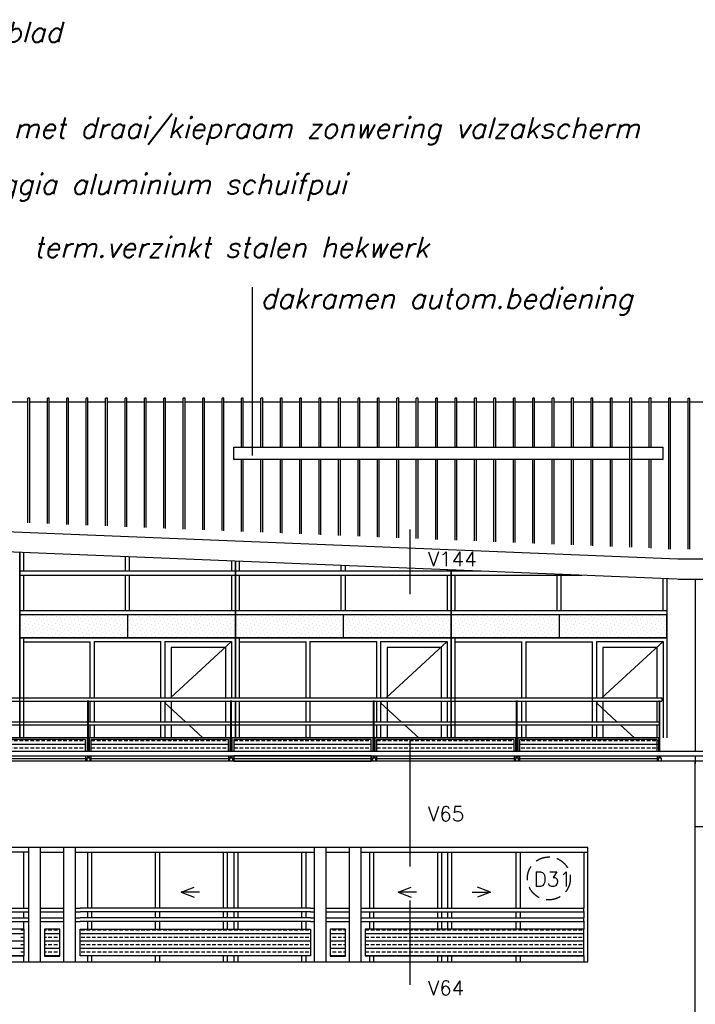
# Model space of a CAD drawing. Extents: x -84711 to 98481, y -64904 to 90945.
# Tile 25 of 29: x 39729 to 51315, y 72160 to 89052. Entities that reach past the tile are written whole.
import ezdxf

# ---------------------------------------------------------------- set-up
doc = ezdxf.new("R2010")
doc.units = 0
doc.header["$LTSCALE"] = 2000
doc.header["$MEASUREMENT"] = 0
doc.linetypes.add('HIDDEN2', pattern=[0.1875, 0.125, -0.0625])
doc.layers.get('0').update_dxf_attribs({"linetype": 'CONTINUOUS'})
for name, color, linetype in [('ALGEM-ARC', 15, 'CONTINUOUS'), ('ALUM-AZ', 15, 'CONTINUOUS'), ('BETON-AZ', 3, 'CONTINUOUS'), ('HOUT-AZ', 15, 'CONTINUOUS'), ('MTXT25', 2, 'CONTINUOUS'), ('MTXT35', 4, 'CONTINUOUS'), ('MUURGAT', 2, 'CONTINUOUS'), ('NATUUR', 6, 'CONTINUOUS'), ('NUMMER', 2, 'CONTINUOUS'), ('STAAL-AZ', 3, 'CONTINUOUS')]:
    doc.layers.add(name, color=color, linetype=linetype)
doc.styles.get("Standard").update_dxf_attribs({"font": 'simplex'})

# ---------------------------------------------------------------- blocks, each defined once
blk = doc.blocks.new('*X38')
at = {"color": 0}
for p, q in [((71749, 31002), (71749, 31002)), ((71771, 30936), (71771, 30936)), ((71816, 30980), (71816, 30980)), ((71838, 30914), (71838, 30914)), ((71882, 30958), (71882, 30958)), ((71926, 31002), (71926, 31002)), ((71948, 30936), (71948, 30936)), ((71992, 30980), (71992, 30980)), ((72014, 30914), (72014, 30914)), ((72059, 30958), (72059, 30958)), ((72103, 31002), (72103, 31002)), ((72125, 30936), (72125, 30936)), ((72169, 30980), (72169, 30980)), ((72191, 30914), (72191, 30914)), ((72235, 30958), (72235, 30958)), ((72280, 31002), (72280, 31002)), ((72302, 30936), (72302, 30936)), ((72346, 30980), (72346, 30980)), ((72368, 30914), (72368, 30914)), ((72412, 30958), (72412, 30958)), ((72456, 31002), (72456, 31002)), ((72478, 30936), (72478, 30936)), ((72523, 30980), (72523, 30980)), ((72545, 30914), (72545, 30914)), ((72589, 30958), (72589, 30958)), ((72633, 31002), (72633, 31002)), ((72655, 30936), (72655, 30936)), ((72699, 30980), (72699, 30980)), ((72722, 30914), (72722, 30914)), ((72766, 30958), (72766, 30958)), ((72810, 31002), (72810, 31002)), ((72832, 30936), (72832, 30936)), ((72876, 30980), (72876, 30980)), ((72898, 30914), (72898, 30914)), ((72942, 30958), (72942, 30958)), ((72987, 31002), (72987, 31002)), ((73009, 30936), (73009, 30936)), ((73053, 30980), (73053, 30980)), ((73075, 30914), (73075, 30914)), ((73119, 30958), (73119, 30958)), ((73163, 31002), (73163, 31002)), ((73186, 30936), (73186, 30936)), ((73230, 30980), (73230, 30980)), ((73252, 30914), (73252, 30914)), ((73296, 30958), (73296, 30958)), ((73340, 31002), (73340, 31002)), ((73362, 30936), (73362, 30936)), ((73407, 30980), (73407, 30980)), ((73429, 30914), (73429, 30914)), ((73473, 30958), (73473, 30958)), ((73517, 31002), (73517, 31002)), ((73539, 30936), (73539, 30936)), ((73583, 30980), (73583, 30980)), ((73605, 30914), (73605, 30914)), ((73650, 30958), (73650, 30958)), ((73694, 31002), (73694, 31002)), ((73716, 30936), (73716, 30936)), ((73760, 30980), (73760, 30980)), ((73782, 30914), (73782, 30914)), ((73826, 30958), (73826, 30958)), ((73871, 31002), (73871, 31002)), ((73893, 30936), (73893, 30936)), ((73937, 30980), (73937, 30980)), ((73959, 30914), (73959, 30914)), ((74003, 30958), (74003, 30958)), ((74047, 31002), (74047, 31002)), ((74069, 30936), (74069, 30936)), ((74114, 30980), (74114, 30980)), ((74136, 30914), (74136, 30914)), ((74180, 30958), (74180, 30958)), ((74224, 31002), (74224, 31002)), ((74246, 30936), (74246, 30936)), ((74290, 30980), (74290, 30980)), ((74313, 30914), (74313, 30914)), ((74357, 30958), (74357, 30958)), ((74401, 31002), (74401, 31002)), ((74423, 30936), (74423, 30936)), ((74467, 30980), (74467, 30980)), ((74489, 30914), (74489, 30914)), ((74533, 30958), (74533, 30958)), ((74578, 31002), (74578, 31002)), ((74600, 30936), (74600, 30936)), ((74644, 30980), (74644, 30980)), ((74666, 30914), (74666, 30914)), ((74710, 30958), (74710, 30958)), ((74754, 31002), (74754, 31002)), ((74777, 30936), (74777, 30936)), ((74821, 30980), (74821, 30980)), ((74843, 30914), (74843, 30914)), ((74887, 30958), (74887, 30958)), ((74931, 31002), (74931, 31002)), ((74953, 30936), (74953, 30936)), ((74998, 30980), (74998, 30980)), ((75020, 30914), (75020, 30914)), ((75064, 30958), (75064, 30958)), ((75108, 31002), (75108, 31002)), ((75130, 30936), (75130, 30936)), ((75174, 30980), (75174, 30980)), ((75196, 30914), (75196, 30914)), ((75241, 30958), (75241, 30958)), ((75285, 31002), (75285, 31002)), ((75307, 30936), (75307, 30936)), ((75351, 30980), (75351, 30980)), ((75373, 30914), (75373, 30914)), ((71727, 30892), (71727, 30892)), ((71749, 30825), (71749, 30825)), ((71771, 30759), (71771, 30759)), ((71793, 30870), (71793, 30870)), ((71816, 30803), (71816, 30803)), ((71860, 30848), (71860, 30848)), ((71882, 30781), (71882, 30781)), ((71904, 30892), (71904, 30892)), ((71926, 30825), (71926, 30825)), ((71948, 30759), (71948, 30759)), ((71970, 30870), (71970, 30870)), ((71992, 30803), (71992, 30803)), ((72037, 30848), (72037, 30848)), ((72059, 30781), (72059, 30781)), ((72081, 30892), (72081, 30892)), ((72103, 30825), (72103, 30825)), ((72125, 30759), (72125, 30759)), ((72147, 30870), (72147, 30870)), ((72169, 30803), (72169, 30803)), ((72213, 30848), (72213, 30848)), ((72235, 30781), (72235, 30781)), ((72257, 30892), (72257, 30892)), ((72280, 30825), (72280, 30825)), ((72302, 30759), (72302, 30759)), ((72324, 30870), (72324, 30870)), ((72346, 30803), (72346, 30803)), ((72390, 30848), (72390, 30848)), ((72412, 30781), (72412, 30781)), ((72434, 30892), (72434, 30892)), ((72456, 30825), (72456, 30825)), ((72478, 30759), (72478, 30759)), ((72501, 30870), (72501, 30870)), ((72523, 30803), (72523, 30803)), ((72567, 30848), (72567, 30848)), ((72589, 30781), (72589, 30781)), ((72611, 30892), (72611, 30892)), ((72633, 30825), (72633, 30825)), ((72655, 30759), (72655, 30759)), ((72677, 30870), (72677, 30870)), ((72699, 30803), (72699, 30803)), ((72744, 30848), (72744, 30848)), ((72766, 30781), (72766, 30781)), ((72788, 30892), (72788, 30892)), ((72810, 30825), (72810, 30825)), ((72832, 30759), (72832, 30759)), ((72854, 30870), (72854, 30870)), ((72876, 30803), (72876, 30803)), ((72920, 30848), (72920, 30848)), ((72942, 30781), (72942, 30781)), ((72965, 30892), (72965, 30892)), ((72987, 30825), (72987, 30825)), ((73009, 30759), (73009, 30759)), ((73031, 30870), (73031, 30870)), ((73053, 30803), (73053, 30803)), ((73097, 30848), (73097, 30848)), ((73119, 30781), (73119, 30781)), ((73141, 30892), (73141, 30892)), ((73163, 30825), (73163, 30825)), ((73186, 30759), (73186, 30759)), ((73208, 30870), (73208, 30870)), ((73230, 30803), (73230, 30803)), ((73274, 30848), (73274, 30848)), ((73296, 30781), (73296, 30781)), ((73318, 30892), (73318, 30892)), ((73340, 30825), (73340, 30825)), ((73362, 30759), (73362, 30759)), ((73384, 30870), (73384, 30870)), ((73407, 30803), (73407, 30803)), ((73451, 30848), (73451, 30848)), ((73473, 30781), (73473, 30781)), ((73495, 30892), (73495, 30892)), ((73517, 30825), (73517, 30825)), ((73539, 30759), (73539, 30759)), ((73561, 30870), (73561, 30870)), ((73583, 30803), (73583, 30803)), ((73627, 30848), (73627, 30848)), ((73650, 30781), (73650, 30781)), ((73672, 30892), (73672, 30892)), ((73694, 30825), (73694, 30825)), ((73716, 30759), (73716, 30759)), ((73738, 30870), (73738, 30870)), ((73760, 30803), (73760, 30803)), ((73804, 30848), (73804, 30848)), ((73826, 30781), (73826, 30781)), ((73848, 30892), (73848, 30892)), ((73871, 30825), (73871, 30825)), ((73893, 30759), (73893, 30759)), ((73915, 30870), (73915, 30870)), ((73937, 30803), (73937, 30803)), ((73981, 30848), (73981, 30848)), ((74003, 30781), (74003, 30781)), ((74025, 30892), (74025, 30892)), ((74047, 30825), (74047, 30825)), ((74069, 30759), (74069, 30759)), ((74092, 30870), (74092, 30870)), ((74114, 30803), (74114, 30803)), ((74158, 30848), (74158, 30848)), ((74180, 30781), (74180, 30781)), ((74202, 30892), (74202, 30892)), ((74224, 30825), (74224, 30825)), ((74246, 30759), (74246, 30759)), ((74268, 30870), (74268, 30870)), ((74290, 30803), (74290, 30803)), ((74335, 30848), (74335, 30848)), ((74357, 30781), (74357, 30781)), ((74379, 30892), (74379, 30892)), ((74401, 30825), (74401, 30825)), ((74423, 30759), (74423, 30759)), ((74445, 30870), (74445, 30870)), ((74467, 30803), (74467, 30803)), ((74511, 30848), (74511, 30848)), ((74533, 30781), (74533, 30781)), ((74556, 30892), (74556, 30892)), ((74578, 30825), (74578, 30825)), ((74600, 30759), (74600, 30759)), ((74622, 30870), (74622, 30870)), ((74644, 30803), (74644, 30803)), ((74688, 30848), (74688, 30848)), ((74710, 30781), (74710, 30781)), ((74732, 30892), (74732, 30892)), ((74754, 30825), (74754, 30825)), ((74777, 30759), (74777, 30759)), ((74799, 30870), (74799, 30870)), ((74821, 30803), (74821, 30803)), ((74865, 30848), (74865, 30848)), ((74887, 30781), (74887, 30781)), ((74909, 30892), (74909, 30892)), ((74931, 30825), (74931, 30825)), ((74953, 30759), (74953, 30759)), ((74975, 30870), (74975, 30870)), ((74998, 30803), (74998, 30803)), ((75042, 30848), (75042, 30848)), ((75064, 30781), (75064, 30781)), ((75086, 30892), (75086, 30892)), ((75108, 30825), (75108, 30825)), ((75130, 30759), (75130, 30759)), ((75152, 30870), (75152, 30870)), ((75174, 30803), (75174, 30803)), ((75218, 30848), (75218, 30848)), ((75241, 30781), (75241, 30781)), ((75263, 30892), (75263, 30892)), ((75285, 30825), (75285, 30825)), ((75307, 30759), (75307, 30759)), ((75329, 30870), (75329, 30870)), ((75351, 30803), (75351, 30803)), ((75395, 30848), (75395, 30848)), ((71727, 30715), (71727, 30715)), ((71749, 30649), (71749, 30649)), ((71793, 30693), (71793, 30693)), ((71816, 30627), (71816, 30627)), ((71838, 30737), (71838, 30737)), ((71860, 30671), (71860, 30671)), ((71904, 30715), (71904, 30715)), ((71926, 30649), (71926, 30649)), ((71970, 30693), (71970, 30693)), ((71992, 30627), (71992, 30627)), ((72014, 30737), (72014, 30737)), ((72037, 30671), (72037, 30671)), ((72081, 30715), (72081, 30715)), ((72103, 30649), (72103, 30649)), ((72147, 30693), (72147, 30693)), ((72169, 30627), (72169, 30627)), ((72191, 30737), (72191, 30737)), ((72213, 30671), (72213, 30671)), ((72257, 30715), (72257, 30715)), ((72280, 30649), (72280, 30649)), ((72324, 30693), (72324, 30693)), ((72346, 30627), (72346, 30627)), ((72368, 30737), (72368, 30737)), ((72390, 30671), (72390, 30671)), ((72434, 30715), (72434, 30715)), ((72456, 30649), (72456, 30649)), ((72501, 30693), (72501, 30693)), ((72523, 30627), (72523, 30627)), ((72545, 30737), (72545, 30737)), ((72567, 30671), (72567, 30671)), ((72611, 30715), (72611, 30715)), ((72633, 30649), (72633, 30649)), ((72677, 30693), (72677, 30693)), ((72699, 30627), (72699, 30627)), ((72722, 30737), (72722, 30737)), ((72744, 30671), (72744, 30671)), ((72788, 30715), (72788, 30715)), ((72810, 30649), (72810, 30649)), ((72854, 30693), (72854, 30693)), ((72876, 30627), (72876, 30627)), ((72898, 30737), (72898, 30737)), ((72920, 30671), (72920, 30671)), ((72965, 30715), (72965, 30715)), ((72987, 30649), (72987, 30649)), ((73031, 30693), (73031, 30693)), ((73053, 30627), (73053, 30627)), ((73075, 30737), (73075, 30737)), ((73097, 30671), (73097, 30671)), ((73141, 30715), (73141, 30715)), ((73163, 30649), (73163, 30649)), ((73208, 30693), (73208, 30693)), ((73230, 30627), (73230, 30627)), ((73252, 30737), (73252, 30737)), ((73274, 30671), (73274, 30671)), ((73318, 30715), (73318, 30715)), ((73340, 30649), (73340, 30649)), ((73384, 30693), (73384, 30693)), ((73407, 30627), (73407, 30627)), ((73429, 30737), (73429, 30737)), ((73451, 30671), (73451, 30671)), ((73495, 30715), (73495, 30715)), ((73517, 30649), (73517, 30649)), ((73561, 30693), (73561, 30693)), ((73583, 30627), (73583, 30627)), ((73605, 30737), (73605, 30737)), ((73627, 30671), (73627, 30671)), ((73672, 30715), (73672, 30715)), ((73694, 30649), (73694, 30649)), ((73738, 30693), (73738, 30693)), ((73760, 30627), (73760, 30627)), ((73782, 30737), (73782, 30737)), ((73804, 30671), (73804, 30671)), ((73848, 30715), (73848, 30715)), ((73871, 30649), (73871, 30649)), ((73915, 30693), (73915, 30693)), ((73937, 30627), (73937, 30627)), ((73959, 30737), (73959, 30737)), ((73981, 30671), (73981, 30671)), ((74025, 30715), (74025, 30715)), ((74047, 30649), (74047, 30649)), ((74092, 30693), (74092, 30693)), ((74114, 30627), (74114, 30627)), ((74136, 30737), (74136, 30737)), ((74158, 30671), (74158, 30671)), ((74202, 30715), (74202, 30715)), ((74224, 30649), (74224, 30649)), ((74268, 30693), (74268, 30693)), ((74290, 30627), (74290, 30627)), ((74313, 30737), (74313, 30737)), ((74335, 30671), (74335, 30671)), ((74379, 30715), (74379, 30715)), ((74401, 30649), (74401, 30649)), ((74445, 30693), (74445, 30693)), ((74467, 30627), (74467, 30627)), ((74489, 30737), (74489, 30737)), ((74511, 30671), (74511, 30671)), ((74556, 30715), (74556, 30715)), ((74578, 30649), (74578, 30649)), ((74622, 30693), (74622, 30693)), ((74644, 30627), (74644, 30627)), ((74666, 30737), (74666, 30737)), ((74688, 30671), (74688, 30671)), ((74732, 30715), (74732, 30715)), ((74754, 30649), (74754, 30649)), ((74799, 30693), (74799, 30693)), ((74821, 30627), (74821, 30627)), ((74843, 30737), (74843, 30737)), ((74865, 30671), (74865, 30671)), ((74909, 30715), (74909, 30715)), ((74931, 30649), (74931, 30649)), ((74975, 30693), (74975, 30693)), ((74998, 30627), (74998, 30627)), ((75020, 30737), (75020, 30737)), ((75042, 30671), (75042, 30671)), ((75086, 30715), (75086, 30715)), ((75108, 30649), (75108, 30649)), ((75152, 30693), (75152, 30693)), ((75174, 30627), (75174, 30627)), ((75196, 30737), (75196, 30737)), ((75218, 30671), (75218, 30671)), ((75263, 30715), (75263, 30715)), ((75285, 30649), (75285, 30649)), ((75329, 30693), (75329, 30693)), ((75351, 30627), (75351, 30627)), ((75373, 30737), (75373, 30737)), ((75395, 30671), (75395, 30671))]:
    blk.add_line(p, q, dxfattribs=at)
blk = doc.blocks.new('*X48')
at = {"color": 0}
for p, q in [((35856, 73375), (39806, 73375)), ((39750, 73438), (39806, 73438)), ((39750, 73312), (39806, 73312)), ((40156, 73438), (40188, 73438)), ((40156, 73375), (40416, 73375)), ((40156, 73312), (40188, 73312)), ((40219, 73438), (40281, 73438)), ((40219, 73312), (40281, 73312)), ((40312, 73438), (40375, 73438)), ((40312, 73312), (40375, 73312)), ((40406, 73438), (40416, 73438)), ((40406, 73312), (40416, 73312)), ((40766, 73375), (44716, 73375)), ((40781, 73438), (40844, 73438)), ((40781, 73312), (40844, 73312)), ((40875, 73438), (40938, 73438)), ((40875, 73312), (40938, 73312)), ((40969, 73438), (41031, 73438)), ((40969, 73312), (41031, 73312)), ((41062, 73438), (41125, 73438)), ((41062, 73312), (41125, 73312)), ((41156, 73438), (41219, 73438)), ((41156, 73312), (41219, 73312)), ((41250, 73438), (41312, 73438)), ((41250, 73312), (41312, 73312)), ((41344, 73438), (41406, 73438)), ((41344, 73312), (41406, 73312)), ((41438, 73438), (41500, 73438)), ((41438, 73312), (41500, 73312)), ((41531, 73438), (41594, 73438)), ((41531, 73312), (41594, 73312)), ((41625, 73438), (41688, 73438)), ((41625, 73312), (41688, 73312)), ((41719, 73438), (41781, 73438)), ((41719, 73312), (41781, 73312)), ((41812, 73438), (41875, 73438)), ((41812, 73312), (41875, 73312)), ((41906, 73438), (41969, 73438)), ((41906, 73312), (41969, 73312)), ((42000, 73438), (42062, 73438)), ((42000, 73312), (42062, 73312)), ((42094, 73438), (42156, 73438)), ((42094, 73312), (42156, 73312)), ((42188, 73438), (42250, 73438)), ((42188, 73312), (42250, 73312)), ((42281, 73438), (42344, 73438)), ((42281, 73312), (42344, 73312)), ((42375, 73438), (42438, 73438)), ((42375, 73312), (42438, 73312)), ((42469, 73438), (42531, 73438)), ((42469, 73312), (42531, 73312)), ((42562, 73438), (42625, 73438)), ((42562, 73312), (42625, 73312)), ((42656, 73438), (42719, 73438)), ((42656, 73312), (42719, 73312)), ((42750, 73438), (42812, 73438)), ((42750, 73312), (42812, 73312)), ((42844, 73438), (42906, 73438)), ((42844, 73312), (42906, 73312)), ((42938, 73438), (43000, 73438)), ((42938, 73312), (43000, 73312)), ((43031, 73438), (43094, 73438)), ((43031, 73312), (43094, 73312)), ((43125, 73438), (43188, 73438)), ((43125, 73312), (43188, 73312)), ((43219, 73438), (43281, 73438)), ((43219, 73312), (43281, 73312)), ((43312, 73438), (43375, 73438)), ((43312, 73312), (43375, 73312)), ((43406, 73438), (43469, 73438)), ((43406, 73312), (43469, 73312)), ((43500, 73438), (43562, 73438)), ((43500, 73312), (43562, 73312)), ((43594, 73438), (43656, 73438)), ((43594, 73312), (43656, 73312)), ((43688, 73438), (43750, 73438)), ((43688, 73312), (43750, 73312)), ((43781, 73438), (43844, 73438)), ((43781, 73312), (43844, 73312)), ((43875, 73438), (43938, 73438)), ((43875, 73312), (43938, 73312)), ((43969, 73438), (44031, 73438)), ((43969, 73312), (44031, 73312)), ((44062, 73438), (44125, 73438)), ((44062, 73312), (44125, 73312)), ((44156, 73438), (44219, 73438)), ((44156, 73312), (44219, 73312)), ((44250, 73438), (44312, 73438)), ((44250, 73312), (44312, 73312)), ((44344, 73438), (44406, 73438)), ((44344, 73312), (44406, 73312)), ((44438, 73438), (44500, 73438)), ((44438, 73312), (44500, 73312)), ((44531, 73438), (44594, 73438)), ((44531, 73312), (44594, 73312)), ((44625, 73438), (44688, 73438)), ((44625, 73312), (44688, 73312)), ((45056, 73438), (45062, 73438)), ((45056, 73375), (45316, 73375)), ((45056, 73312), (45062, 73312)), ((45094, 73438), (45156, 73438)), ((45094, 73312), (45156, 73312)), ((45188, 73438), (45250, 73438)), ((45188, 73312), (45250, 73312)), ((45281, 73438), (45316, 73438)), ((45281, 73312), (45316, 73312)), ((45656, 73438), (45719, 73438)), ((45656, 73375), (49404, 73375)), ((45656, 73312), (45719, 73312)), ((45750, 73438), (45812, 73438)), ((45750, 73312), (45812, 73312)), ((45844, 73438), (45906, 73438)), ((45844, 73312), (45906, 73312)), ((45938, 73438), (46000, 73438)), ((45938, 73312), (46000, 73312)), ((46031, 73438), (46094, 73438)), ((46031, 73312), (46094, 73312)), ((46125, 73438), (46188, 73438)), ((46125, 73312), (46188, 73312)), ((46219, 73438), (46281, 73438)), ((46219, 73312), (46281, 73312)), ((46312, 73438), (46375, 73438)), ((46312, 73312), (46375, 73312)), ((46406, 73438), (46469, 73438)), ((46406, 73312), (46469, 73312)), ((46500, 73438), (46562, 73438)), ((46500, 73312), (46562, 73312)), ((46594, 73438), (46656, 73438)), ((46594, 73312), (46656, 73312)), ((46688, 73438), (46750, 73438)), ((46688, 73312), (46750, 73312)), ((46781, 73438), (46844, 73438)), ((46781, 73312), (46844, 73312)), ((46875, 73438), (46938, 73438)), ((46875, 73312), (46938, 73312)), ((46969, 73438), (47031, 73438)), ((46969, 73312), (47031, 73312)), ((47062, 73438), (47125, 73438)), ((47062, 73312), (47125, 73312)), ((47156, 73438), (47219, 73438)), ((47156, 73312), (47219, 73312)), ((47250, 73438), (47312, 73438)), ((47250, 73312), (47312, 73312)), ((47344, 73438), (47406, 73438)), ((47344, 73312), (47406, 73312)), ((47438, 73438), (47500, 73438)), ((47438, 73312), (47500, 73312)), ((47531, 73438), (47594, 73438)), ((47531, 73312), (47594, 73312)), ((47625, 73438), (47688, 73438)), ((47625, 73312), (47688, 73312)), ((47719, 73438), (47781, 73438)), ((47719, 73312), (47781, 73312)), ((47812, 73438), (47875, 73438)), ((47812, 73312), (47875, 73312)), ((47906, 73438), (47969, 73438)), ((47906, 73312), (47969, 73312)), ((48000, 73438), (48062, 73438)), ((48000, 73312), (48062, 73312)), ((48094, 73438), (48156, 73438)), ((48094, 73312), (48156, 73312)), ((48188, 73438), (48250, 73438)), ((48188, 73312), (48250, 73312)), ((48281, 73438), (48344, 73438)), ((48281, 73312), (48344, 73312)), ((48375, 73438), (48438, 73438)), ((48375, 73312), (48438, 73312)), ((48469, 73438), (48531, 73438)), ((48469, 73312), (48531, 73312)), ((48562, 73438), (48625, 73438)), ((48562, 73312), (48625, 73312)), ((48656, 73438), (48719, 73438)), ((48656, 73312), (48719, 73312)), ((48750, 73438), (48812, 73438)), ((48750, 73312), (48812, 73312)), ((48844, 73438), (48906, 73438)), ((48844, 73312), (48906, 73312)), ((48938, 73438), (49000, 73438)), ((48938, 73312), (49000, 73312)), ((49031, 73438), (49094, 73438)), ((49031, 73312), (49094, 73312)), ((49125, 73438), (49188, 73438)), ((49125, 73312), (49188, 73312)), ((49219, 73438), (49281, 73438)), ((49219, 73312), (49281, 73312)), ((49312, 73438), (49375, 73438)), ((49312, 73312), (49375, 73312)), ((35856, 73250), (39806, 73250)), ((39750, 73188), (39806, 73188)), ((40156, 73250), (40416, 73250)), ((40156, 73188), (40188, 73188)), ((40219, 73188), (40281, 73188)), ((40312, 73188), (40375, 73188)), ((40406, 73188), (40416, 73188)), ((40766, 73250), (44716, 73250)), ((40781, 73188), (40844, 73188)), ((40875, 73188), (40938, 73188)), ((40969, 73188), (41031, 73188)), ((41062, 73188), (41125, 73188)), ((41156, 73188), (41219, 73188)), ((41250, 73188), (41312, 73188)), ((41344, 73188), (41406, 73188)), ((41438, 73188), (41500, 73188)), ((41531, 73188), (41594, 73188)), ((41625, 73188), (41688, 73188)), ((41719, 73188), (41781, 73188)), ((41812, 73188), (41875, 73188)), ((41906, 73188), (41969, 73188)), ((42000, 73188), (42062, 73188)), ((42094, 73188), (42156, 73188)), ((42188, 73188), (42250, 73188)), ((42281, 73188), (42344, 73188)), ((42375, 73188), (42438, 73188)), ((42469, 73188), (42531, 73188)), ((42562, 73188), (42625, 73188)), ((42656, 73188), (42719, 73188)), ((42750, 73188), (42812, 73188)), ((42844, 73188), (42906, 73188)), ((42938, 73188), (43000, 73188)), ((43031, 73188), (43094, 73188)), ((43125, 73188), (43188, 73188)), ((43219, 73188), (43281, 73188)), ((43312, 73188), (43375, 73188)), ((43406, 73188), (43469, 73188)), ((43500, 73188), (43562, 73188)), ((43594, 73188), (43656, 73188)), ((43688, 73188), (43750, 73188)), ((43781, 73188), (43844, 73188)), ((43875, 73188), (43938, 73188)), ((43969, 73188), (44031, 73188)), ((44062, 73188), (44125, 73188)), ((44156, 73188), (44219, 73188)), ((44250, 73188), (44312, 73188)), ((44344, 73188), (44406, 73188)), ((44438, 73188), (44500, 73188)), ((44531, 73188), (44594, 73188)), ((44625, 73188), (44688, 73188)), ((45056, 73250), (45316, 73250)), ((45056, 73188), (45062, 73188)), ((45094, 73188), (45156, 73188)), ((45188, 73188), (45250, 73188)), ((45281, 73188), (45316, 73188)), ((45656, 73250), (49404, 73250)), ((45656, 73188), (45719, 73188)), ((45750, 73188), (45812, 73188)), ((45844, 73188), (45906, 73188)), ((45938, 73188), (46000, 73188)), ((46031, 73188), (46094, 73188)), ((46125, 73188), (46188, 73188)), ((46219, 73188), (46281, 73188)), ((46312, 73188), (46375, 73188)), ((46406, 73188), (46469, 73188)), ((46500, 73188), (46562, 73188)), ((46594, 73188), (46656, 73188)), ((46688, 73188), (46750, 73188)), ((46781, 73188), (46844, 73188)), ((46875, 73188), (46938, 73188)), ((46969, 73188), (47031, 73188)), ((47062, 73188), (47125, 73188)), ((47156, 73188), (47219, 73188)), ((47250, 73188), (47312, 73188)), ((47344, 73188), (47406, 73188)), ((47438, 73188), (47500, 73188)), ((47531, 73188), (47594, 73188)), ((47625, 73188), (47688, 73188)), ((47719, 73188), (47781, 73188)), ((47812, 73188), (47875, 73188)), ((47906, 73188), (47969, 73188)), ((48000, 73188), (48062, 73188)), ((48094, 73188), (48156, 73188)), ((48188, 73188), (48250, 73188)), ((48281, 73188), (48344, 73188)), ((48375, 73188), (48438, 73188)), ((48469, 73188), (48531, 73188)), ((48562, 73188), (48625, 73188)), ((48656, 73188), (48719, 73188)), ((48750, 73188), (48812, 73188)), ((48844, 73188), (48906, 73188)), ((48938, 73188), (49000, 73188)), ((49031, 73188), (49094, 73188)), ((49125, 73188), (49188, 73188)), ((49219, 73188), (49281, 73188)), ((49312, 73188), (49375, 73188)), ((35856, 73125), (39806, 73125)), ((35856, 73000), (39806, 73000)), ((39750, 73062), (39806, 73062)), ((40156, 73125), (40416, 73125)), ((40156, 73062), (40188, 73062)), ((40156, 73000), (40416, 73000)), ((40219, 73062), (40281, 73062)), ((40312, 73062), (40375, 73062)), ((40406, 73062), (40416, 73062)), ((40766, 73125), (44716, 73125)), ((40766, 73000), (44716, 73000)), ((40781, 73062), (40844, 73062)), ((40875, 73062), (40938, 73062)), ((40969, 73062), (41031, 73062)), ((41062, 73062), (41125, 73062)), ((41156, 73062), (41219, 73062)), ((41250, 73062), (41312, 73062)), ((41344, 73062), (41406, 73062)), ((41438, 73062), (41500, 73062)), ((41531, 73062), (41594, 73062)), ((41625, 73062), (41688, 73062)), ((41719, 73062), (41781, 73062)), ((41812, 73062), (41875, 73062)), ((41906, 73062), (41969, 73062)), ((42000, 73062), (42062, 73062)), ((42094, 73062), (42156, 73062)), ((42188, 73062), (42250, 73062)), ((42281, 73062), (42344, 73062)), ((42375, 73062), (42438, 73062)), ((42469, 73062), (42531, 73062)), ((42562, 73062), (42625, 73062)), ((42656, 73062), (42719, 73062)), ((42750, 73062), (42812, 73062)), ((42844, 73062), (42906, 73062)), ((42938, 73062), (43000, 73062)), ((43031, 73062), (43094, 73062)), ((43125, 73062), (43188, 73062)), ((43219, 73062), (43281, 73062)), ((43312, 73062), (43375, 73062)), ((43406, 73062), (43469, 73062)), ((43500, 73062), (43562, 73062)), ((43594, 73062), (43656, 73062)), ((43688, 73062), (43750, 73062)), ((43781, 73062), (43844, 73062)), ((43875, 73062), (43938, 73062)), ((43969, 73062), (44031, 73062)), ((44062, 73062), (44125, 73062)), ((44156, 73062), (44219, 73062)), ((44250, 73062), (44312, 73062)), ((44344, 73062), (44406, 73062)), ((44438, 73062), (44500, 73062)), ((44531, 73062), (44594, 73062)), ((44625, 73062), (44688, 73062)), ((45056, 73125), (45316, 73125)), ((45056, 73062), (45062, 73062)), ((45056, 73000), (45316, 73000)), ((45094, 73062), (45156, 73062)), ((45188, 73062), (45250, 73062)), ((45281, 73062), (45316, 73062)), ((45656, 73125), (49404, 73125)), ((45656, 73062), (45719, 73062)), ((45656, 73000), (49404, 73000)), ((45750, 73062), (45812, 73062)), ((45844, 73062), (45906, 73062)), ((45938, 73062), (46000, 73062)), ((46031, 73062), (46094, 73062)), ((46125, 73062), (46188, 73062)), ((46219, 73062), (46281, 73062)), ((46312, 73062), (46375, 73062)), ((46406, 73062), (46469, 73062)), ((46500, 73062), (46562, 73062)), ((46594, 73062), (46656, 73062)), ((46688, 73062), (46750, 73062)), ((46781, 73062), (46844, 73062)), ((46875, 73062), (46938, 73062)), ((46969, 73062), (47031, 73062)), ((47062, 73062), (47125, 73062)), ((47156, 73062), (47219, 73062)), ((47250, 73062), (47312, 73062)), ((47344, 73062), (47406, 73062)), ((47438, 73062), (47500, 73062)), ((47531, 73062), (47594, 73062)), ((47625, 73062), (47688, 73062)), ((47719, 73062), (47781, 73062)), ((47812, 73062), (47875, 73062)), ((47906, 73062), (47969, 73062)), ((48000, 73062), (48062, 73062)), ((48094, 73062), (48156, 73062)), ((48188, 73062), (48250, 73062)), ((48281, 73062), (48344, 73062)), ((48375, 73062), (48438, 73062)), ((48469, 73062), (48531, 73062)), ((48562, 73062), (48625, 73062)), ((48656, 73062), (48719, 73062)), ((48750, 73062), (48812, 73062)), ((48844, 73062), (48906, 73062)), ((48938, 73062), (49000, 73062)), ((49031, 73062), (49094, 73062)), ((49125, 73062), (49188, 73062)), ((49219, 73062), (49281, 73062)), ((49312, 73062), (49375, 73062))]:
    blk.add_line(p, q, dxfattribs=at)
blk = doc.blocks.new('*X49')
at = {"color": 0}
for p, q in [((43399, 76625), (45759, 76625)), ((43406, 76688), (43469, 76688)), ((43406, 76562), (43469, 76562)), ((43500, 76688), (43562, 76688)), ((43500, 76562), (43562, 76562)), ((43594, 76688), (43656, 76688)), ((43594, 76562), (43656, 76562)), ((43688, 76688), (43750, 76688)), ((43688, 76562), (43750, 76562)), ((43781, 76688), (43844, 76688)), ((43781, 76562), (43844, 76562)), ((43875, 76688), (43938, 76688)), ((43875, 76562), (43938, 76562)), ((43969, 76688), (44031, 76688)), ((43969, 76562), (44031, 76562)), ((44062, 76688), (44125, 76688)), ((44062, 76562), (44125, 76562)), ((44156, 76688), (44219, 76688)), ((44156, 76562), (44219, 76562)), ((44250, 76688), (44312, 76688)), ((44250, 76562), (44312, 76562)), ((44344, 76688), (44406, 76688)), ((44344, 76562), (44406, 76562)), ((44438, 76688), (44500, 76688)), ((44438, 76562), (44500, 76562)), ((44531, 76688), (44594, 76688)), ((44531, 76562), (44594, 76562)), ((44625, 76688), (44688, 76688)), ((44625, 76562), (44688, 76562)), ((44719, 76688), (44781, 76688)), ((44719, 76562), (44781, 76562)), ((44812, 76688), (44875, 76688)), ((44812, 76562), (44875, 76562)), ((44906, 76688), (44969, 76688)), ((44906, 76562), (44969, 76562)), ((45000, 76688), (45062, 76688)), ((45000, 76562), (45062, 76562)), ((45094, 76688), (45156, 76688)), ((45094, 76562), (45156, 76562)), ((45188, 76688), (45250, 76688)), ((45188, 76562), (45250, 76562)), ((45281, 76688), (45344, 76688)), ((45281, 76562), (45344, 76562)), ((45375, 76688), (45438, 76688)), ((45375, 76562), (45438, 76562)), ((45469, 76688), (45531, 76688)), ((45469, 76562), (45531, 76562)), ((45562, 76688), (45625, 76688)), ((45562, 76562), (45625, 76562)), ((45656, 76688), (45719, 76688)), ((45656, 76562), (45719, 76562)), ((45750, 76688), (45759, 76688)), ((45750, 76562), (45759, 76562)), ((43399, 76375), (45759, 76375))]:
    blk.add_line(p, q, dxfattribs=at)

msp = doc.modelspace()

# ---------------------------------------------------------------- linework, layer by layer
at = {"layer": 'ALGEM-ARC'}
for p, q in [((43719, 81578), (43719, 84463)), ((42499, 74083), (42722, 74168)), ((46219, 74083), (46442, 74168)), ((47801, 74083), (47578, 74168)), ((42814, 74083), (42499, 74083)), ((42499, 74083), (42722, 73998)), ((46534, 74083), (46219, 74083)), ((46219, 74083), (46442, 73998)), ((47486, 74083), (47801, 74083)), ((47801, 74083), (47578, 73998))]:
    msp.add_line(p, q, dxfattribs=at)
for points in [[(43399, 76503), (45759, 76503), (45759, 76703), (43399, 76703)], [(43399, 76330), (45759, 76330), (45759, 76423), (43399, 76423)]]:
    msp.add_lwpolyline(points, close=True, dxfattribs=at)
at = {"layer": 'ALUM-AZ'}
for p, q in [((39870, 82493), (39568, 82493)), ((39870, 80421), (39870, 82560)), ((39901, 82560), (39870, 82560)), ((39901, 80420), (39901, 82560)), ((40203, 82493), (39901, 82493)), ((40203, 80408), (40203, 82560)), ((40234, 82560), (40203, 82560)), ((40234, 80407), (40234, 82560)), ((40536, 82493), (40234, 82493)), ((40536, 80394), (40536, 82560)), ((40567, 82560), (40536, 82560)), ((40567, 80393), (40567, 82560)), ((40869, 82493), (40567, 82493)), ((40869, 80381), (40869, 82560)), ((40900, 82560), (40869, 82560)), ((40900, 80380), (40900, 82560)), ((41202, 82493), (40900, 82493)), ((41202, 80367), (41202, 82560)), ((41233, 82560), (41202, 82560)), ((41233, 80366), (41233, 82560)), ((41535, 82493), (41233, 82493)), ((41535, 80354), (41535, 82560)), ((41566, 82560), (41535, 82560)), ((41566, 80353), (41566, 82560)), ((41868, 82493), (41566, 82493)), ((41868, 80340), (41868, 82560)), ((41899, 82560), (41868, 82560)), ((41899, 80339), (41899, 82560)), ((42201, 82493), (41899, 82493)), ((42201, 80327), (42201, 82560)), ((42232, 82560), (42201, 82560)), ((42232, 80325), (42232, 82560)), ((42534, 82493), (42232, 82493)), ((42534, 80313), (42534, 82560)), ((42565, 82560), (42534, 82560)), ((42565, 80312), (42565, 82560)), ((42867, 82493), (42565, 82493)), ((42867, 80300), (42867, 82560)), ((42898, 82560), (42867, 82560)), ((42898, 80298), (42898, 82560)), ((43200, 82493), (42898, 82493)), ((43200, 80286), (43200, 82560)), ((43231, 82560), (43200, 82560)), ((43231, 80285), (43231, 82560)), ((43533, 82493), (43231, 82493)), ((43564, 82560), (43533, 82560)), ((43533, 81719), (43533, 82560)), ((43564, 81719), (43564, 82560)), ((43866, 82493), (43564, 82493)), ((43897, 82560), (43866, 82560)), ((43866, 81719), (43866, 82560)), ((43897, 81719), (43897, 82560)), ((44199, 82493), (43897, 82493)), ((44230, 82560), (44199, 82560)), ((44199, 81719), (44199, 82560)), ((44230, 81719), (44230, 82560)), ((44532, 82493), (44230, 82493)), ((44563, 82560), (44532, 82560)), ((44532, 81719), (44532, 82560)), ((44563, 81719), (44563, 82560)), ((44865, 82493), (44563, 82493)), ((44896, 82560), (44865, 82560)), ((44865, 81719), (44865, 82560)), ((44896, 81719), (44896, 82560)), ((45198, 82493), (44896, 82493)), ((45229, 82560), (45198, 82560)), ((45198, 81719), (45198, 82560)), ((45229, 81719), (45229, 82560)), ((45531, 82493), (45229, 82493)), ((45562, 82560), (45531, 82560)), ((45531, 81719), (45531, 82560)), ((45562, 81719), (45562, 82560)), ((45864, 82493), (45562, 82493)), ((45895, 82560), (45864, 82560)), ((45864, 81719), (45864, 82560)), ((45895, 81719), (45895, 82560)), ((46197, 82493), (45895, 82493)), ((46228, 82560), (46197, 82560)), ((46197, 81719), (46197, 82560)), ((46228, 81719), (46228, 82560)), ((46530, 82493), (46228, 82493)), ((46561, 82560), (46530, 82560)), ((46530, 81719), (46530, 82560)), ((46561, 81719), (46561, 82560)), ((46863, 82493), (46561, 82493)), ((46894, 82560), (46863, 82560)), ((46863, 81719), (46863, 82560)), ((46894, 81719), (46894, 82560)), ((47196, 82493), (46894, 82493)), ((47227, 82560), (47196, 82560)), ((47196, 81719), (47196, 82560)), ((47227, 81719), (47227, 82560)), ((47529, 82493), (47227, 82493)), ((47560, 82560), (47529, 82560)), ((47529, 81719), (47529, 82560)), ((47560, 81719), (47560, 82560)), ((47862, 82493), (47560, 82493)), ((47893, 82560), (47862, 82560)), ((47862, 81719), (47862, 82560)), ((47893, 81719), (47893, 82560)), ((48195, 82493), (47893, 82493)), ((48226, 82560), (48195, 82560)), ((48195, 81719), (48195, 82560)), ((48226, 81719), (48226, 82560)), ((48528, 82493), (48226, 82493)), ((48559, 82560), (48528, 82560)), ((48528, 81719), (48528, 82560)), ((48559, 81719), (48559, 82560)), ((48861, 82493), (48559, 82493)), ((48892, 82560), (48861, 82560)), ((48861, 81719), (48861, 82560)), ((48892, 81719), (48892, 82560)), ((49194, 82493), (48892, 82493)), ((49225, 82560), (49194, 82560)), ((49194, 81719), (49194, 82560)), ((49225, 81719), (49225, 82560)), ((49527, 82493), (49225, 82493)), ((49558, 82560), (49527, 82560)), ((49527, 81719), (49527, 82560)), ((49558, 81719), (49558, 82560)), ((49860, 82493), (49558, 82493)), ((49891, 82560), (49860, 82560)), ((49860, 81719), (49860, 82560)), ((49891, 81719), (49891, 82560)), ((50193, 82493), (49891, 82493)), ((50193, 80002), (50193, 82560)), ((50224, 82560), (50193, 82560)), ((50224, 80001), (50224, 82560)), ((50526, 82493), (50224, 82493)), ((50557, 82560), (50526, 82560)), ((50526, 81719), (50526, 82560)), ((50557, 81719), (50557, 82560)), ((50859, 82493), (50557, 82493)), ((50859, 79969), (50859, 82560)), ((50890, 82560), (50859, 82560)), ((50859, 82560), (50890, 82560)), ((50890, 79969), (50890, 82560)), ((51192, 82493), (50890, 82493)), ((51192, 79969), (51192, 82560)), ((51192, 82560), (51223, 82560)), ((51223, 79969), (51223, 82560)), ((51525, 82493), (51223, 82493)), ((51016, 79798), (-1397, 81927)), ((51002, 79453), (-1411, 81583)), ((43533, 80273), (43533, 81508)), ((43564, 80271), (43564, 81508)), ((43866, 80259), (43866, 81508)), ((43897, 80258), (43897, 81508)), ((44199, 80246), (44199, 81508)), ((44230, 80244), (44230, 81508)), ((44532, 80232), (44532, 81508)), ((44563, 80231), (44563, 81508)), ((44865, 80219), (44865, 81508)), ((44896, 80217), (44896, 81508)), ((45198, 80205), (45198, 81508)), ((45229, 80204), (45229, 81508)), ((45531, 80191), (45531, 81508)), ((45562, 80190), (45562, 81508)), ((45864, 80178), (45864, 81508)), ((45895, 80177), (45895, 81508)), ((46197, 80164), (46197, 81508)), ((46228, 80163), (46228, 81508)), ((46530, 80151), (46530, 81508)), ((46561, 80150), (46561, 81508)), ((46863, 80137), (46863, 81508)), ((46894, 80136), (46894, 81508)), ((47196, 80124), (47196, 81508)), ((47227, 80123), (47227, 81508)), ((47529, 80110), (47529, 81508)), ((47560, 80109), (47560, 81508)), ((47862, 80097), (47862, 81508)), ((47893, 80095), (47893, 81508)), ((48195, 80083), (48195, 81508)), ((48226, 80082), (48226, 81508)), ((48528, 80070), (48528, 81508)), ((48559, 80068), (48559, 81508)), ((48861, 80056), (48861, 81508)), ((48892, 80055), (48892, 81508)), ((49194, 80043), (49194, 81508)), ((49225, 80041), (49225, 81508)), ((49527, 80029), (49527, 81508)), ((49558, 80028), (49558, 81508)), ((49860, 80016), (49860, 81508)), ((49891, 80014), (49891, 81508)), ((50526, 79989), (50526, 81508)), ((50557, 79987), (50557, 81508)), ((39729, 76733), (39729, 79911)), ((39729, 79911), (39729, 77420)), ((39799, 79590), (39799, 79908)), ((41544, 79590), (41544, 79837)), ((41614, 79590), (41614, 79835)), ((43359, 79764), (43359, 79590)), ((43429, 79761), (43429, 77420)), ((43429, 77420), (43429, 79761)), ((43499, 79590), (43499, 79758)), ((66294, 79798), (51016, 79798)), ((43429, 79590), (39729, 79590)), ((47129, 79590), (43429, 79590)), ((45244, 79590), (45244, 79687)), ((45314, 79590), (45314, 79684)), ((47059, 79613), (47059, 79590)), ((47129, 76733), (47129, 79611)), ((47129, 79611), (47129, 77420)), ((47644, 79590), (47129, 79590)), ((47199, 79590), (47199, 79608)), ((39729, 79520), (43429, 79520)), ((39799, 78910), (39799, 79520)), ((41544, 78910), (41544, 79520)), ((41614, 78910), (41614, 79520)), ((43359, 79520), (43359, 78910)), ((43429, 79520), (47129, 79520)), ((43499, 78910), (43499, 79520)), ((45244, 78910), (45244, 79520)), ((45314, 78910), (45314, 79520)), ((47059, 79520), (47059, 78910)), ((47129, 79520), (49367, 79520)), ((47199, 78910), (47199, 79520)), ((48944, 78910), (48944, 79520)), ((49014, 78910), (49014, 79520)), ((50759, 79463), (50759, 78910)), ((50829, 79460), (50829, 76733)), ((66294, 79449), (51016, 79449)), ((51311, 79449), (51311, 76508)), ((43429, 78910), (39729, 78910)), ((47129, 78910), (43429, 78910)), ((50829, 78910), (47129, 78910)), ((43429, 78840), (39729, 78840)), ((41579, 78840), (41579, 78450)), ((47129, 78840), (43429, 78840)), ((45279, 78840), (45279, 78450)), ((50829, 78840), (47129, 78840)), ((48979, 78840), (48979, 78450)), ((43429, 78450), (39729, 78450)), ((39799, 78380), (40940, 78380)), ((39799, 77420), (39799, 78380)), ((40937, 78450), (39824, 78450)), ((40940, 77420), (40940, 78380)), ((41007, 78383), (42151, 78383)), ((41007, 78383), (41007, 77420)), ((42151, 77420), (42151, 78383)), ((42218, 78383), (43362, 78383)), ((42218, 78383), (42218, 77420)), ((43362, 78383), (42313, 77420)), ((43362, 78383), (43362, 77420)), ((47129, 78450), (43429, 78450)), ((43499, 78380), (44640, 78380)), ((43499, 77420), (43499, 78380)), ((44637, 78450), (43524, 78450)), ((44640, 77420), (44640, 78380)), ((44707, 78383), (44707, 77420)), ((44707, 78383), (45851, 78383)), ((45851, 77420), (45851, 78383)), ((45918, 78383), (45918, 77420)), ((45918, 78383), (47062, 78383)), ((47062, 78383), (46013, 77420)), ((47062, 78383), (47062, 77420)), ((50829, 78450), (47129, 78450)), ((47199, 78380), (48339, 78380)), ((47199, 77420), (47199, 78380)), ((48337, 78450), (47224, 78450)), ((48340, 77420), (48340, 78383)), ((48406, 78380), (49551, 78380)), ((48407, 78383), (48407, 77420)), ((49551, 77007), (49551, 78380)), ((49618, 78383), (49618, 77420)), ((49618, 78383), (50762, 78383)), ((50762, 78383), (49713, 77420)), ((50762, 78383), (50762, 76733)), ((39729, 77360), (39729, 77007)), ((39799, 77007), (39799, 77360)), ((40940, 77007), (40940, 77360)), ((41007, 77360), (41007, 77007)), ((42151, 77007), (42151, 77360)), ((42247, 77360), (42218, 77333)), ((42218, 77360), (42218, 77007)), ((42218, 77333), (42572, 77007)), ((43429, 76733), (43429, 77360)), ((43429, 77360), (43429, 77007)), ((43499, 77007), (43499, 77360)), ((44640, 77007), (44640, 77360)), ((44707, 77360), (44707, 77007)), ((45851, 77007), (45851, 77360)), ((45947, 77360), (45918, 77333)), ((45918, 77360), (45918, 77007)), ((45918, 77333), (46272, 77007)), ((47062, 77360), (47062, 77007)), ((47129, 77360), (47129, 77007)), ((47199, 77007), (47199, 77360)), ((48340, 77007), (48340, 77360)), ((48407, 77360), (48407, 77007)), ((49618, 77360), (49618, 77007)), ((49647, 77360), (49618, 77333)), ((49618, 77333), (49972, 77007)), ((39729, 76957), (39729, 76733)), ((39799, 76733), (39799, 76957)), ((40940, 76733), (40940, 76957)), ((41007, 76957), (41007, 76733)), ((42151, 76733), (42151, 76957)), ((42218, 76957), (42218, 76733)), ((42627, 76957), (42871, 76733)), ((43429, 76957), (43429, 76733)), ((43499, 76733), (43499, 76957)), ((44640, 76733), (44640, 76957)), ((44707, 76957), (44707, 76733)), ((45851, 76733), (45851, 76957)), ((45918, 76957), (45918, 76733)), ((46327, 76957), (46571, 76733)), ((47062, 76957), (47062, 76733)), ((47129, 76957), (47129, 76733)), ((47199, 76733), (47199, 76957)), ((48340, 76733), (48340, 76957)), ((48407, 76957), (48407, 76733)), ((49551, 76733), (49551, 76957)), ((49618, 76957), (49618, 76733)), ((50027, 76957), (50271, 76733)), ((51311, 76423), (51311, 76290)), ((51311, 76330), (-11164, 76330)), ((39794, 74770), (39794, 73810)), ((40889, 74770), (40889, 73810)), ((40959, 74770), (40959, 73810)), ((42054, 74770), (42054, 73810)), ((42124, 74770), (42124, 73810)), ((43219, 74770), (43219, 73810)), ((43289, 74770), (43289, 73810)), ((43399, 74770), (43399, 73810)), ((43469, 74770), (43469, 73810)), ((44564, 74770), (44564, 73810)), ((44634, 74770), (44634, 73810)), ((45729, 74770), (45729, 73810)), ((45799, 74770), (45799, 73810)), ((46894, 74770), (46894, 73810)), ((46964, 74770), (46964, 73810)), ((47064, 74770), (47064, 73810)), ((47134, 74770), (47134, 73810)), ((48239, 74770), (48239, 73810)), ((48309, 74770), (48309, 73810)), ((49404, 74770), (49404, 73810)), ((35856, 73809), (39806, 73809)), ((35856, 73749), (39806, 73749)), ((39794, 73750), (39794, 73643)), ((39806, 73809), (39886, 73809)), ((39806, 73749), (39886, 73749)), ((40086, 73809), (40486, 73809)), ((40086, 73749), (40486, 73749)), ((40686, 73809), (40766, 73809)), ((40686, 73749), (40766, 73749)), ((44716, 73809), (40766, 73809)), ((44716, 73749), (40766, 73749)), ((40889, 73750), (40889, 73643)), ((40959, 73750), (40959, 73643)), ((42054, 73750), (42054, 73643)), ((42124, 73750), (42124, 73643)), ((43219, 73750), (43219, 73643)), ((43289, 73750), (43289, 73643)), ((43399, 73750), (43399, 73643)), ((43469, 73750), (43469, 73643)), ((44564, 73750), (44564, 73643)), ((44634, 73750), (44634, 73643)), ((44716, 73809), (44786, 73809)), ((44716, 73749), (44786, 73749)), ((44986, 73809), (45386, 73809)), ((44986, 73749), (45386, 73749)), ((45586, 73809), (45656, 73809)), ((45586, 73749), (45656, 73749)), ((45656, 73809), (49404, 73809)), ((45656, 73749), (49404, 73749)), ((45729, 73750), (45729, 73643)), ((45799, 73750), (45799, 73643)), ((46894, 73750), (46894, 73643)), ((46964, 73750), (46964, 73643)), ((47064, 73750), (47064, 73643)), ((47134, 73750), (47134, 73643)), ((48239, 73750), (48239, 73643)), ((48309, 73750), (48309, 73643)), ((49404, 73749), (49404, 73809)), ((49404, 73750), (49404, 73643)), ((35856, 73643), (39806, 73643)), ((35856, 73583), (39806, 73583)), ((39794, 73584), (39794, 73451)), ((39806, 73643), (39886, 73643)), ((39806, 73583), (39886, 73583)), ((40086, 73643), (40486, 73643)), ((40086, 73583), (40486, 73583)), ((40686, 73643), (40766, 73643)), ((40686, 73583), (40766, 73583)), ((44716, 73643), (40766, 73643)), ((44716, 73583), (40766, 73583)), ((40889, 73584), (40889, 73451)), ((40959, 73584), (40959, 73451)), ((42054, 73584), (42054, 73451)), ((42124, 73584), (42124, 73451)), ((43219, 73584), (43219, 73451)), ((43289, 73584), (43289, 73451)), ((43399, 73584), (43399, 73451)), ((43469, 73584), (43469, 73451)), ((44564, 73584), (44564, 73451)), ((44634, 73584), (44634, 73451)), ((44716, 73643), (44786, 73643)), ((44716, 73583), (44786, 73583)), ((44986, 73643), (45386, 73643)), ((44986, 73583), (45386, 73583)), ((45586, 73643), (45656, 73643)), ((45586, 73583), (45656, 73583)), ((45656, 73643), (49404, 73643)), ((45656, 73583), (49404, 73583)), ((45729, 73584), (45729, 73451)), ((45799, 73584), (45799, 73451)), ((46894, 73584), (46894, 73451)), ((46964, 73584), (46964, 73451)), ((47064, 73584), (47064, 73451)), ((47134, 73584), (47134, 73451)), ((48239, 73584), (48239, 73451)), ((48309, 73584), (48309, 73451)), ((49404, 73583), (49404, 73643)), ((49404, 73584), (49404, 73451)), ((39794, 72990), (39794, 72890)), ((40889, 72990), (40889, 72890)), ((40959, 72990), (40959, 72890)), ((42054, 72990), (42054, 72890)), ((42124, 72990), (42124, 72890)), ((43219, 72990), (43219, 72890)), ((43289, 72990), (43289, 72890)), ((43399, 72990), (43399, 72890)), ((43469, 72990), (43469, 72890)), ((44564, 72990), (44564, 72890)), ((44634, 72990), (44634, 72890)), ((45729, 72990), (45729, 72890)), ((45799, 72990), (45799, 72890)), ((46894, 72990), (46894, 72890)), ((46964, 72990), (46964, 72890)), ((47064, 72990), (47064, 72890)), ((47134, 72990), (47134, 72890)), ((48239, 72990), (48239, 72890)), ((48309, 72990), (48309, 72890)), ((49404, 72990), (49404, 72890))]:
    msp.add_line(p, q, dxfattribs=at)
for points in [[(39729, 78450), (43429, 78450), (43429, 78840), (39729, 78840)], [(43429, 78450), (47129, 78450), (47129, 78840), (43429, 78840)], [(47129, 78450), (50829, 78450), (50829, 78840), (47129, 78840)], [(40156, 72988), (40416, 72988), (40416, 73452), (40156, 73452)], [(45056, 72988), (45316, 72988), (45316, 73452), (45056, 73452)], [(45656, 72990), (49404, 72990), (49404, 73451), (45656, 73451)]]:
    msp.add_lwpolyline(points, close=True, dxfattribs=at)
for points in [[(43262, 77420), (43262, 78283), (42329, 78283), (42329, 77420)], [(46962, 77420), (46962, 78283), (46029, 78283), (46029, 77420)], [(50662, 77420), (50662, 78283), (49729, 78283), (49729, 77420)], [(42329, 77360), (42329, 77007)], [(43262, 77007), (43262, 77360)], [(46029, 77360), (46029, 77007)], [(46962, 77007), (46962, 77360)], [(49729, 77360), (49729, 77007)], [(50662, 77007), (50662, 77360)], [(42329, 76957), (42329, 76733)], [(43262, 76733), (43262, 76957)], [(46029, 76957), (46029, 76733)], [(46962, 76733), (46962, 76957)], [(49729, 76957), (49729, 76733)], [(50662, 76733), (50662, 76957)], [(39886, 74770), (35786, 74770)], [(40086, 74770), (40486, 74770)], [(40686, 74770), (44786, 74770)], [(44986, 74770), (45386, 74770)], [(45586, 74770), (49474, 74770)], [(35856, 72990), (39806, 72990), (39806, 73451), (35856, 73451), (35856, 72990)], [(44716, 72990), (40766, 72990), (40766, 73451), (44716, 73451), (44716, 72990)]]:
    msp.add_lwpolyline(points, dxfattribs=at)
at = {"layer": 'BETON-AZ'}
for p, q in [((39886, 72890), (39886, 74850)), ((40086, 72890), (40086, 74850)), ((40486, 72890), (40486, 74850)), ((40686, 72890), (40686, 74850)), ((44786, 72890), (44786, 74850)), ((44986, 72890), (44986, 74850)), ((45386, 72890), (45386, 74850)), ((45586, 72890), (45586, 74850))]:
    msp.add_line(p, q, dxfattribs=at)
at = {"layer": 'HOUT-AZ'}
for p, q in [((39799, 77770), (39799, 78450)), ((43499, 77770), (43499, 78450)), ((47199, 77770), (47199, 78450)), ((39799, 76920), (39799, 77700)), ((43499, 77420), (43499, 77700)), ((47199, 76920), (47199, 77700)), ((43499, 76920), (43499, 77360))]:
    msp.add_line(p, q, dxfattribs=at)
at = {"layer": 'MTXT25'}
for p, q in [((46420, 80308), (46420, 79196)), ((46420, 76696), (46420, 74523)), ((46420, 73941), (46420, 72492))]:
    msp.add_line(p, q, dxfattribs=at)
at = {"layer": 'MUURGAT'}
msp.add_lwpolyline([(31099, 72890), (49474, 72890), (49474, 74850), (31099, 74850)], close=True, dxfattribs=at)
at = {"layer": 'NATUUR'}
for points in [[(51311, 76330), (-11164, 76330), (-11164, 74890), (-3171, 74890), (-3171, 63210), (-11164, 63210), (-11164, 62248)], [(-11164, 62002), (-11164, 61770), (51311, 61770), (51311, 76330)]]:
    msp.add_lwpolyline(points, dxfattribs=at)
at = {"layer": 'NUMMER', "linetype": 'HIDDEN2'}
msp.add_circle((48804, 74320), 368, dxfattribs=at)
at = {"layer": 'STAAL-AZ'}
for p, q in [((-10160, 77420), (50740, 77420)), ((40899, 76508), (40899, 77370)), ((40909, 76508), (40909, 77370)), ((43349, 76508), (43349, 77370)), ((43359, 76508), (43359, 77370)), ((45799, 76508), (45799, 77370)), ((45809, 76508), (45809, 77370)), ((48249, 76508), (48249, 77370)), ((48259, 76508), (48259, 77370)), ((50699, 76508), (50699, 77370)), ((50709, 76508), (50709, 77370)), ((50740, 77420), (50740, 77360)), ((-10160, 77360), (50740, 77360)), ((38459, 77007), (40899, 77007)), ((38459, 76957), (40899, 76957)), ((40909, 77007), (43349, 77007)), ((40909, 76957), (43349, 76957)), ((43359, 77007), (45799, 77007)), ((43359, 76957), (45799, 76957)), ((45809, 77007), (48249, 77007)), ((45809, 76957), (48249, 76957)), ((48259, 77007), (50699, 77007)), ((48259, 76957), (50699, 76957)), ((40889, 76733), (38469, 76733)), ((40859, 76703), (38499, 76703)), ((40859, 76508), (40859, 76703)), ((40889, 76508), (40889, 76733)), ((43339, 76733), (40919, 76733)), ((40919, 76733), (40919, 76508)), ((43309, 76703), (40949, 76703)), ((40949, 76703), (40949, 76508)), ((43309, 76508), (43309, 76703)), ((43339, 76508), (43339, 76733)), ((45789, 76733), (43369, 76733)), ((43369, 76733), (43369, 76508)), ((45759, 76703), (43399, 76703)), ((43399, 76703), (43399, 76503)), ((45759, 76508), (45759, 76703)), ((45789, 76508), (45789, 76733)), ((48239, 76733), (45819, 76733)), ((45819, 76733), (45819, 76508)), ((48209, 76703), (45849, 76703)), ((45849, 76703), (45849, 76508)), ((48209, 76508), (48209, 76703)), ((48239, 76508), (48239, 76733)), ((50689, 76733), (48269, 76733)), ((48269, 76733), (48269, 76508)), ((50659, 76703), (48299, 76703)), ((48299, 76703), (48299, 76508)), ((50659, 76508), (50659, 76703)), ((50689, 76508), (50689, 76733)), ((-10535, 76423), (65778, 76423)), ((-10531, 76503), (65778, 76503)), ((40859, 76423), (40859, 76330)), ((40879, 76391), (40879, 76330)), ((40879, 76391), (40929, 76391)), ((40889, 76423), (40889, 76391)), ((40896, 76423), (40896, 76391)), ((40911, 76423), (40911, 76391)), ((40919, 76423), (40919, 76391)), ((40929, 76391), (40929, 76330)), ((40949, 76423), (40949, 76330)), ((43309, 76423), (43309, 76330)), ((43329, 76391), (43329, 76330)), ((43329, 76391), (43379, 76391)), ((43339, 76423), (43339, 76391)), ((43346, 76423), (43346, 76391)), ((43361, 76423), (43361, 76391)), ((43369, 76423), (43369, 76391)), ((43379, 76391), (43379, 76330)), ((43399, 76423), (43399, 76330)), ((45759, 76423), (45759, 76330)), ((45779, 76391), (45779, 76330)), ((45779, 76391), (45829, 76391)), ((45789, 76423), (45789, 76391)), ((45796, 76423), (45796, 76391)), ((45811, 76423), (45811, 76391)), ((45819, 76423), (45819, 76391)), ((45829, 76391), (45829, 76330)), ((45849, 76423), (45849, 76330)), ((48209, 76423), (48209, 76330)), ((48229, 76391), (48229, 76330)), ((48229, 76391), (48279, 76391)), ((48239, 76423), (48239, 76391)), ((48246, 76423), (48246, 76391)), ((48261, 76423), (48261, 76391)), ((48269, 76423), (48269, 76391)), ((48279, 76391), (48279, 76330)), ((48299, 76423), (48299, 76330)), ((50659, 76423), (50659, 76330)), ((50679, 76391), (50679, 76330)), ((50679, 76391), (50729, 76391)), ((50689, 76423), (50689, 76391)), ((50696, 76423), (50696, 76391)), ((50711, 76423), (50711, 76391)), ((50729, 76391), (50729, 76330)), ((54746, 76330), (51311, 76330)), ((51311, 75210), (54746, 75210))]:
    msp.add_line(p, q, dxfattribs=at)
msp.add_lwpolyline([(50759, 81508), (43399, 81508), (43399, 81719), (50759, 81719)], close=True, dxfattribs=at)

# ---------------------------------------------------------------- block references
at = {"layer": 'ALGEM-ARC'}
for name, p in [('*X49', (-4900, 0)), ('*X49', (-2450, 0)), ('*X49', (0, 0)), ('*X49', (2450, 0)), ('*X49', (4920, 0)), ('*X48', (0, 0))]:
    msp.add_blockref(name, p, dxfattribs=at)
at = {"layer": 'ALUM-AZ'}
for p in [(-31986, 47828), (-28286, 47828), (-24586, 47828)]:
    msp.add_blockref('*X38', p, dxfattribs=at)

# ---------------------------------------------------------------- texts
at = {"layer": 'MTXT25'}
for s, p in [('V144', (46731, 79674)), ('V65', (46731, 75302)), ('V64', (46731, 72315))]:
    msp.add_text(s, height=250, dxfattribs=at).set_placement(p)
at = {"layer": 'MTXT35', "oblique": 15}
for s, p in [(' dragend betonnen prefab binnenspouwblad', (30009, 88666)), (' grenen houten kozijn met draai/kiepraam zonwering valzakscherm', (34131, 87022)), (' tpv loggia aluminium schuifpui', (37799, 86057)), (' term.verzinkt stalen hekwerk', (39723, 84974)), (' dakramen autom.bediening', (43611, 84098))]:
    msp.add_text(s, height=350, dxfattribs=at).set_placement(p)
at = {"layer": 'MTXT35'}
msp.add_text('D31', height=250, dxfattribs=at).set_placement((48544, 74183))

doc.saveas('drawing.dxf')
